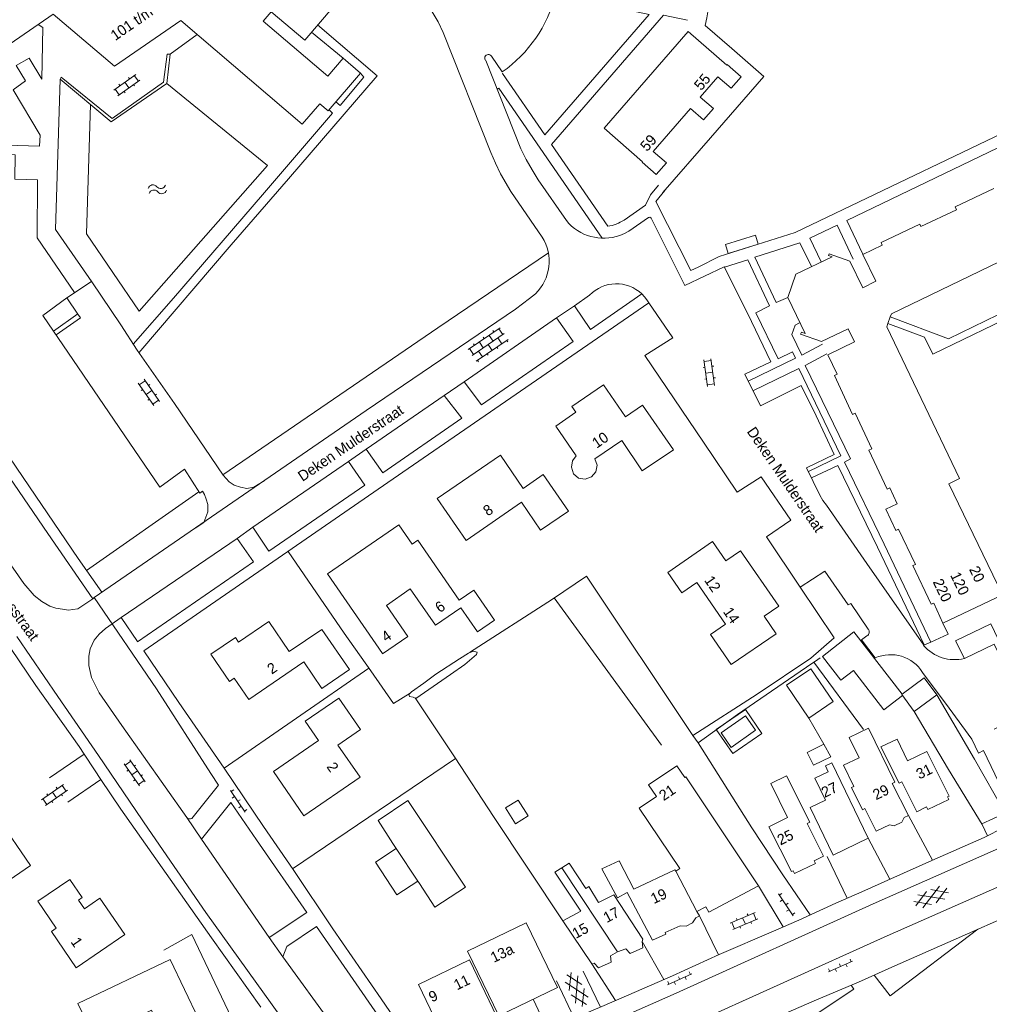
# Model space of a CAD drawing. Header units: metres. Extents: x 195864 to 198202, y 543264 to 544906.
# Tile 33 of 79: x 196780 to 196945, y 543649 to 543817. Entities that reach past the tile are written whole.
import ezdxf

# ---------------------------------------------------------------- set-up
doc = ezdxf.new("R2010")
doc.units = ezdxf.units.M
doc.header["$MEASUREMENT"] = 0
for name, color, linetype, lineweight in [('Level 11', 7, 'Continuous', 0), ('Level 12', 7, 'Continuous', 0), ('Level 19', 7, 'Continuous', 0), ('Level 27', 7, 'Continuous', 0), ('Level 28', 7, 'Continuous', 0), ('Level 29', 7, 'Continuous', 0), ('Level 32', 7, 'Continuous', 0), ('Level 34', 7, 'Continuous', 0), ('Level 41', 7, 'Continuous', 0), ('Level 43', 7, 'Continuous', 0)]:
    doc.layers.add(name, color=color, linetype=linetype, lineweight=lineweight)
doc.styles.add('Style-CHAR_FAST_FONT', font='CHAR_FAST_FONT.shx')

# ---------------------------------------------------------------- blocks, each defined once
blk = doc.blocks.new('OV2')
at = {"layer": 'Level 41', "color": 7, "linetype": 'Continuous', "lineweight": 0}
for p, q in [((0.3, -2.31), (0.3, 2.29)), ((0.3, 1.99), (1.5, 1.99)), ((1.5, -2.31), (1.5, 2.29)), ((0, 0.99), (0.3, 0.99)), ((1.8, 0.99), (1.5, 0.99)), ((0, -1.01), (0.3, -1.01)), ((0.3, -0.01), (1.5, -0.01)), ((1.8, -1.01), (1.5, -1.01)), ((0.3, -2.01), (1.5, -2.01))]:
    blk.add_line(p, q, dxfattribs=at)
blk = doc.blocks.new('GVTP6')
at = {"layer": 'Level 41', "color": 7, "linetype": 'Continuous', "lineweight": 0}
for p, q in [((0, -0.4), (2.6, 1.2)), ((0, 0.4), (2.6, -1.2)), ((1, -1.2), (5, 1.2)), ((1, 1.2), (5, -1.2)), ((3.4, 1.2), (6, -0.4)), ((3.4, -1.2), (6, 0.4))]:
    blk.add_line(p, q, dxfattribs=at)
blk = doc.blocks.new('OVTP6')
at = {"layer": 'Level 41', "color": 7, "linetype": 'Continuous', "lineweight": 0}
for p, q in [((0, 0), (4.5, 0)), ((0.25, 0), (0.25, 0.5)), ((1.25, 0), (1.25, -0.5)), ((2.25, 0), (2.25, 0.5)), ((4.25, 0), (4.25, 0.5)), ((3.25, 0), (3.25, -0.5))]:
    blk.add_line(p, q, dxfattribs=at)
blk = doc.blocks.new('OVTP4')
at = {"layer": 'Level 41', "color": 7, "linetype": 'Continuous', "lineweight": 0}
for p, q in [((0, 1.2), (6.6, 1.2)), ((0.3, 1.2), (0.3, 0)), ((1.3, 1.5), (1.3, 1.2)), ((1.3, 0), (1.3, -1.2)), ((2.3, 1.2), (2.3, 0)), ((3.3, 1.5), (3.3, 1.2)), ((4.3, 1.2), (4.3, 0)), ((5.3, 1.5), (5.3, 1.2)), ((5.3, 0), (5.3, -1.2)), ((6.3, 1.2), (6.3, 0)), ((0, 0), (6.6, 0)), ((0, -1.2), (6.6, -1.2)), ((0.3, -1.2), (0.3, -1.5)), ((2.3, -1.2), (2.3, -1.5)), ((3.3, 0), (3.3, -1.2)), ((4.3, -1.2), (4.3, -1.5)), ((6.3, -1.2), (6.3, -1.5))]:
    blk.add_line(p, q, dxfattribs=at)
blk = doc.blocks.new('WA_11')
at = {"layer": 'Level 43', "color": 7, "linetype": 'Continuous', "lineweight": 0, "extrusion": (0, 0, -1)}
for centre in [(-0.75, 0.05), (-0.75, -0.85)]:
    blk.add_arc(centre, 0.85, 28.0724, 151.9275, dxfattribs=at)
at = {"layer": 'Level 43', "color": 7, "linetype": 'Continuous', "lineweight": 0}
for centre in [(2.25, 0.85), (2.25, -0.05)]:
    blk.add_arc(centre, 0.85, 208.0725, 331.9276, dxfattribs=at)

msp = doc.modelspace()

# ---------------------------------------------------------------- linework, layer by layer
at = {"layer": 'Level 11', "color": 7, "linetype": 'Continuous', "lineweight": 13}
for p, q in [((196879.3, 543798.58), (196893.59, 543815.03)), ((196885.77, 543792.79), (196888.17, 543790.7)), ((196781.67, 543673.09), (196775.83, 543681.55)), ((196843.91, 543675.96), (196847.57, 543670.39)), ((196872.07, 543672.66), (196881.59, 543658.39)), ((196895.09, 543665.23), (196891.48, 543672.08))]:
    msp.add_line(p, q, dxfattribs=at)
at = {"layer": 'Level 11', "color": 7, "linetype": 'Continuous', "lineweight": 13, "flags": 128}
for points in [[(196837.82, 543807.97), (196832.35, 543801.55), (196830.93, 543802.75), (196827.92, 543799.29), (196807.22, 543816.91), (196795.96, 543809.12), (196785.52, 543817.97), (196757.81, 543798.9), (196749.68, 543810.87), (196752.58, 543812.87), (196751.93, 543813.81), (196776.64, 543830.82), (196775.96, 543831.8), (196788.34, 543840.32), (196786.47, 543843.03), (196798.15, 543851.07), (196819.22, 543833), (196812.83, 543825.58), (196816.26, 543822.66), (196815.47, 543821.73)], [(196816.97, 543823.26), (196824.3, 543831.89), (196835.68, 543822.21), (196828.33, 543813.57)], [(196821.27, 543816.8), (196822.64, 543818.41), (196828.33, 543813.57)], [(196821.27, 543816.8), (196832.27, 543807.43), (196834.87, 543810.49), (196837.82, 543807.97)], [(196893.59, 543815.03), (196900.16, 543809.33), (196900.23, 543809.41), (196902.61, 543807.34), (196900.9, 543805.37), (196898.64, 543807.34), (196895.65, 543803.89), (196897.91, 543801.92), (196896.23, 543799.99), (196893.97, 543801.96), (196887.61, 543794.64), (196889.88, 543792.67), (196888.17, 543790.7)], [(196879.3, 543798.58), (196885.84, 543792.87), (196885.77, 543792.79)], [(196966.6, 543785.51), (196928.18, 543766.99), (196927.99, 543766.46), (196927.59, 543765.32), (196927.39, 543764.74), (196939.79, 543738.93), (196937.98, 543738.06), (196947.08, 543719.13), (196936.95, 543714.32), (196935.43, 543717.74), (196934.97, 543717.53), (196931.82, 543724.11), (196932.27, 543724.33), (196929.39, 543730.33), (196928.94, 543730.11), (196927.22, 543733.71), (196929.17, 543734.62), (196927.9, 543737.35), (196927.45, 543737.14), (196924.37, 543743.78), (196924.83, 543743.99), (196922.01, 543750.08), (196921.55, 543749.87), (196918.48, 543756.5), (196918.93, 543756.72), (196917.36, 543760.02), (196921.9, 543762.19), (196920.83, 543764.44), (196916.27, 543762.27), (196912.71, 543763.51), (196912.86, 543763.83), (196913.49, 543763.61), (196910.54, 543769.74), (196911.94, 543773.76), (196918.09, 543776.68), (196917.47, 543776.9), (196917.57, 543777.2), (196921.1, 543775.95), (196923.3, 543771.43), (196925.54, 543772.52), (196923.34, 543777.06), (196926.64, 543778.66), (196926.42, 543779.11), (196933, 543782.27), (196933.22, 543781.82), (196939.25, 543784.71), (196939.04, 543785.17), (196945.63, 543788.33)], [(196891.11, 543743.81), (196885.79, 543740.28), (196882.28, 543745.41), (196877.72, 543742.28), (196878.09, 543741.2), (196877.87, 543740.09), (196877.14, 543739.23), (196876.07, 543738.83), (196874.95, 543739.03), (196874.09, 543739.76), (196873.72, 543740.85), (196873.93, 543741.97), (196874.51, 543742.78), (196871.08, 543747.86), (196874.5, 543750.22), (196873.82, 543751.2), (196879.19, 543754.9), (196882.93, 543749.45), (196885.83, 543751.44), (196891.11, 543743.81)], [(196873.2, 543733.39), (196868.93, 543739.61), (196865.51, 543737.27), (196861.63, 543742.92), (196850.89, 543735.55), (196855.82, 543728.41), (196865.23, 543734.89), (196868.49, 543730.15), (196873.2, 543733.39)], [(196841.56, 543709.08), (196845.9, 543712.07), (196842.24, 543717.3), (196846.3, 543720.14), (196850.6, 543713.99), (196854.89, 543716.94), (196857.73, 543712.82), (196860.63, 543714.81), (196857.1, 543719.93), (196854.61, 543718.22), (196847.59, 543728.44), (196846.6, 543727.76), (196844.35, 543731.04), (196832.23, 543722.71), (196841.56, 543709.15)], [(196895.08, 543721.22), (196892.52, 543719.47), (196890.12, 543722.97), (196897.72, 543728.2), (196899.98, 543724.92)], [(196895.08, 543721.22), (196899.95, 543714.17), (196897.39, 543712.4), (196900.94, 543707.29), (196908.56, 543712.52), (196906.52, 543715.49), (196909.03, 543717.21), (196902.51, 543726.66), (196899.98, 543724.92)], [(196835.93, 543706.41), (196831.24, 543713.26), (196825.7, 543709.48), (196822.21, 543714.58), (196817.08, 543711.08), (196816.53, 543711.89), (196812.34, 543709.03), (196815.54, 543704.38), (196816.35, 543704.93), (196818.8, 543701.34), (196828.16, 543707.75), (196831.26, 543703.22), (196835.93, 543706.41)], [(196935.91, 543702.14), (196932.05, 543699.31), (196929.94, 543702.2), (196930.01, 543702.25), (196933.79, 543705.04), (196935.91, 543702.14)], [(196837.83, 543696.21), (196834.13, 543701.57), (196828.42, 543697.62), (196830.67, 543694.37), (196822.99, 543689.06), (196828.2, 543681.52), (196837.77, 543688.08), (196833.99, 543693.57), (196837.83, 543696.21)], [(196905.08, 543696.08), (196903.36, 543698.56), (196899.19, 543695.67), (196900.9, 543693.17), (196905.08, 543696.08)], [(196928.32, 543687.02), (196928.79, 543687.25), (196924.3, 543696.47), (196921.02, 543694.88), (196922.71, 543691.41)], [(196917.87, 543691.56), (196916.71, 543693.71), (196913.83, 543692.3), (196914.92, 543690.15), (196917.87, 543691.56)], [(196938.04, 543684.88), (196937.73, 543684.74), (196937.95, 543684.28), (196934.4, 543682.58), (196934.18, 543683.03), (196932.5, 543682.23), (196929.95, 543687.31), (196929.49, 543687.08), (196926.39, 543693.25), (196929.14, 543694.58), (196930.92, 543690.88), (196934.2, 543692.46), (196938.04, 543684.88)], [(196924.26, 543677.72), (196918.27, 543674.85), (196914.35, 543682.92), (196916.97, 543684.2), (196915.17, 543687.92), (196917.45, 543689.03), (196916.97, 543690.02), (196918.07, 543690.55), (196924.26, 543677.72)], [(196922.71, 543691.41), (196920.04, 543690.13), (196921.82, 543686.54), (196921.37, 543686.32), (196923.24, 543682.56), (196923.69, 543682.78), (196925.6, 543678.93), (196927.84, 543680), (196928.64, 543679.83), (196929.99, 543680.47), (196930.38, 543681.21), (196931.07, 543681.56), (196928.32, 543687.02)], [(196895.09, 543665.23), (196896.61, 543666.01), (196897.14, 543665.1), (196905.59, 543669.61), (196893.17, 543688.18), (196893.03, 543688.07), (196891.66, 543690.05), (196886.85, 543686.79), (196888.19, 543684.79), (196885.24, 543682.81), (196892.16, 543672.54), (196891.48, 543672.08)], [(196916.65, 543674.63), (196915.02, 543673.87), (196915.24, 543673.42), (196911.68, 543671.73), (196911.46, 543672.18), (196911.16, 543672.03), (196907.3, 543679.66), (196910.48, 543681.21), (196907.64, 543687.02), (196910.33, 543688.34), (196914.3, 543680.44), (196913.84, 543680.21), (196916.65, 543674.63)], [(196843.91, 543675.96), (196843.34, 543676.83), (196840.82, 543680.74), (196845.89, 543684.13), (196855.68, 543669.36), (196850.45, 543665.95), (196847.85, 543669.99), (196847.57, 543670.39)], [(196847.57, 543670.39), (196844.02, 543668.07), (196840.37, 543673.64), (196843.91, 543675.96)], [(196872.07, 543672.66), (196873.32, 543673.47), (196876.15, 543669.16), (196876.7, 543669.52), (196878.31, 543666.74), (196880.93, 543668.09), (196885.88, 543660.52), (196885.76, 543660.11), (196885.89, 543659.04), (196883.72, 543658.07), (196883, 543658.88), (196881.59, 543658.39)], [(196891.48, 543672.08), (196891.32, 543672.32), (196884.36, 543669.02), (196881.83, 543673.88), (196878.92, 543672.52), (196881.54, 543667.56), (196883.23, 543668.45), (196887.5, 543660.33), (196889.8, 543661.35), (196889.67, 543661.65), (196892.25, 543662.8), (196893.23, 543662.73), (196894.36, 543663.32), (196894.88, 543664.18), (196895.51, 543664.5), (196895.09, 543665.23)], [(196758.93, 543670.11), (196764.84, 543661.52), (196781.67, 543673.09)], [(196881.59, 543658.39), (196880.36, 543657.7), (196880.49, 543656.62), (196878.31, 543655.65), (196877.6, 543656.46), (196877.2, 543656.3), (196872.27, 543663.62), (196875.34, 543665.29), (196870.92, 543671.91), (196871.82, 543672.49), (196872.07, 543672.66)], [(196797.7, 543661.31), (196793.47, 543667.48), (196790.85, 543665.68), (196789.83, 543667.17), (196790.47, 543667.6), (196788.37, 543670.7), (196782.93, 543667), (196786.05, 543662.42), (196785.21, 543661.84), (196789.44, 543655.66), (196797.7, 543661.31)], [(196871.35, 543652.31), (196866.03, 543663.3), (196856.05, 543658.49), (196861.35, 543647.47), (196871.35, 543652.31)], [(196789.74, 543649.57), (196792.47, 543643.8), (196802.25, 543648.44), (196806.77, 543638.9), (196812.72, 543641.76), (196805.43, 543657.06), (196789.74, 543649.57)], [(196861.05, 543647.33), (196856.38, 543657), (196847.71, 543652.81), (196852.33, 543643.09), (196861.05, 543647.33)]]:
    msp.add_lwpolyline(points, dxfattribs=at)
at = {"layer": 'Level 12', "color": 7, "linetype": 'Continuous', "lineweight": 13, "flags": 128}
for points in [[(196930.01, 543702.25), (196921.79, 543712.87), (196916.45, 543708.63), (196919.58, 543704.61), (196921.71, 543706.26), (196926.92, 543699.56), (196930.07, 543702.02)], [(196918.29, 543700.96), (196914.48, 543706.56), (196910.35, 543703.75), (196914.16, 543698.15), (196918.29, 543700.96)], [(196906.14, 543695.53), (196903.36, 543699.6), (196898.38, 543696.22), (196901.19, 543692.15), (196906.14, 543695.53)], [(196866.36, 543681.52), (196864.67, 543684.21), (196862.52, 543682.86), (196864.2, 543680.17), (196866.36, 543681.52)]]:
    msp.add_lwpolyline(points, dxfattribs=at)
at = {"layer": 'Level 19', "color": 7, "linetype": 'Continuous', "lineweight": 0, "flags": 128}
msp.add_lwpolyline([(196804.89, 543806.2), (196822.02, 543792.24), (196800.14, 543767.44), (196791.17, 543780.57), (196791.88, 543802.6)], dxfattribs=at)
at = {"layer": 'Level 27', "color": 7, "linetype": 'Continuous', "lineweight": 0}
msp.add_line((196791.2, 543723.31), (196810.33, 543736.66), dxfattribs=at)
at = {"layer": 'Level 28', "color": 7, "linetype": 'Continuous', "lineweight": 0}
for p, q in [((196870.81, 543718.61), (196889.06, 543693.54)), ((196915.01, 543707.69), (196923.41, 543696.21)), ((196814.62, 543689.61), (196839.24, 543706.68)), ((196914.16, 543698.15), (196916.71, 543693.71)), ((196826.27, 543672.52), (196853.99, 543691.31)), ((196943.58, 543680.14), (196947.56, 543682)), ((196931.07, 543681.56), (196935.16, 543673.97)), ((196924.26, 543677.72), (196927.92, 543670.73)), ((196917.26, 543674.6), (196920.65, 543667.51)), ((196885.76, 543660.11), (196889.43, 543653.64)), ((196877.2, 543656.3), (196881.25, 543650.07)), ((196867.24, 543650.32), (196869.67, 543645.03))]:
    msp.add_line(p, q, dxfattribs=at)
at = {"layer": 'Level 28', "color": 7, "linetype": 'Continuous', "lineweight": 0, "flags": 128}
for points in [[(196825.54, 543726.54), (196835.03, 543712.6), (196839.56, 543706.23), (196843.42, 543700.66), (196846.26, 543702.41)], [(196856.4, 543709.32), (196870.52, 543718.41), (196876.31, 543722.32), (196894.4, 543695.19), (196895.29, 543693.94), (196901.99, 543698.79), (196914.65, 543707.44), (196915.28, 543707.86), (196916.08, 543708.41)], [(196894.4, 543695.19), (196905.35, 543702.23), (196914.5, 543708.34), (196918.47, 543711.83), (196912.64, 543720.46)], [(196857.7, 543709.41), (196857.05, 543709.54), (196856.18, 543709.24), (196854.65, 543708.27), (196850.66, 543705.64), (196848.61, 543704.09), (196846.5, 543702.65), (196846.05, 543702.2), (196846.15, 543701.83), (196846.77, 543701.72), (196847.27, 543701.52), (196853.17, 543705.6), (196855.6, 543707.29), (196857.55, 543709.01), (196857.7, 543709.41)], [(196935.91, 543702.14), (196942.33, 543691.16), (196947.5, 543682.11), (196948.53, 543680.06)], [(196847.11, 543701.59), (196853.92, 543691.42), (196860.48, 543681.39), (196872.27, 543663.62)], [(196932.05, 543699.31), (196937.92, 543689.42), (196943.62, 543680.07), (196944.57, 543678.12)], [(196895.29, 543693.94), (196904.45, 543679.5), (196909.72, 543671.47)], [(196847.57, 543670.39), (196844.02, 543668.07), (196840.37, 543673.64), (196843.91, 543675.96), (196847.57, 543670.39)], [(196804.33, 543658.67), (196809.12, 543661.31), (196816.45, 543645.96)]]:
    msp.add_lwpolyline(points, dxfattribs=at)
at = {"layer": 'Level 29', "color": 7, "linetype": 'Continuous', "lineweight": 0}
for p, q in [((196805.42, 543811.19), (196810.03, 543814.52)), ((196829.5, 543814.95), (196834.87, 543810.49)), ((196860.12, 543810.84), (196861.95, 543808.15)), ((196787.85, 543769.72), (196792.02, 543772.49)), ((196877, 543764.34), (196885.72, 543770.36)), ((196871.21, 543766.27), (196874.24, 543768.36)), ((196785.58, 543764.02), (196789.71, 543766.96)), ((196786.01, 543763.4), (196790.18, 543766.27)), ((196858.42, 543751.5), (196874.01, 543762.27)), ((196852.06, 543753.08), (196855.45, 543755.41)), ((196838.81, 543743.95), (196835.76, 543741.85)), ((196838.81, 543743.95), (196841.6, 543739.89)), ((196835.76, 543741.85), (196838.55, 543737.8)), ((196822.21, 543726.55), (196838.55, 543737.8)), ((196816.85, 543728.75), (196819.49, 543730.65)), ((196792.49, 543718.68), (196808.82, 543729.9)), ((196797.09, 543715.29), (196816.85, 543728.75)), ((196816.85, 543728.75), (196819.6, 543724.75)), ((196799.85, 543711.17), (196819.6, 543724.75)), ((196792.26, 543718.48), (196789.69, 543716.74)), ((196792.26, 543718.48), (196792.49, 543718.68)), ((196792.49, 543718.68), (196803.09, 543703.14)), ((196797.09, 543715.29), (196799.87, 543711.19)), ((196784.89, 543687.99), (196790.78, 543692.02)), ((196793.63, 543687.71), (196788.04, 543683.85)), ((196813.68, 543686.75), (196809.11, 543681.09)), ((196810.77, 543677.57), (196815.73, 543683.79)), ((196808.28, 543681.22), (196810.77, 543677.57)), ((196822.3, 543660.79), (196810.77, 543677.57)), ((196909.72, 543671.47), (196914.37, 543664.66)), ((196905.59, 543669.61), (196909.76, 543662.6)), ((196947.15, 543669.76), (196926.95, 543660.85)), ((196828.68, 543665.07), (196822.3, 543660.79)), ((196895.51, 543664.5), (196898.76, 543657.88)), ((196822.3, 543660.79), (196824.6, 543657.5)), ((196834.4, 543644.06), (196824.6, 543657.5)), ((196875.73, 543655.1), (196878.67, 543648.95)), ((196871.19, 543653.42), (196874.22, 543647.07))]:
    msp.add_line(p, q, dxfattribs=at)
at = {"layer": 'Level 29', "color": 7, "linetype": 'Continuous', "lineweight": 0, "flags": 128}
for points in [[(196889.28, 543787.61), (196897.37, 543796.94), (196906.47, 543807.4), (196901.01, 543812.16), (196896.49, 543816.08), (196896.75, 543817.38), (196896.93, 543818.4), (196902.11, 543821.96), (196907.86, 543825.92), (196896.71, 543842.17)], [(196868.76, 543780.05), (196863.42, 543787.83), (196861.66, 543790.82), (196860.78, 543792.6), (196859.99, 543794.43), (196851.91, 543814.85), (196851.05, 543816.67), (196850.01, 543818.39), (196842.96, 543828.67)], [(196871.07, 543821.33), (196886.97, 543817.94), (196869.18, 543797.47), (196861.99, 543807.92), (196862.06, 543807.97)], [(196893.51, 543816.95), (196889.41, 543817.82), (196870.32, 543795.82), (196879.92, 543781.9)], [(196782.99, 543816.23), (196783.76, 543815.74), (196783.57, 543806.95), (196781.44, 543810.5), (196779.2, 543809.24), (196780.79, 543806.67), (196778.71, 543805.13), (196783.28, 543797.39), (196783.2, 543795.54), (196756.68, 543796.32), (196751.98, 543803.26), (196753.95, 543804.58)], [(196800.12, 543760.34), (196815.79, 543778.71), (196825.58, 543789.96), (196840.69, 543807.51), (196830.52, 543816.15)], [(196728.3, 543811.88), (196734.37, 543803.06), (196742.6, 543790.99), (196752.84, 543776.13), (196767.1, 543755.31), (196775.51, 543742.82), (196784.63, 543729.57), (196792.26, 543718.48)], [(196786.69, 543806.92), (196786.89, 543807.25), (196795.57, 543800.22), (196804.31, 543806.4), (196804.94, 543811.21), (196805.42, 543811.19), (196804.89, 543806.2), (196795.38, 543799.69), (196786.69, 543806.92)], [(196859.13, 543810.09), (196865.14, 543795.06), (196866.04, 543793.23), (196867.02, 543791.5), (196868.08, 543789.81), (196872.88, 543782.84)], [(196833.65, 543803.08), (196834.38, 543802.47), (196838.39, 543807.25), (196837.82, 543807.97)], [(196721.64, 543807.3), (196722.4, 543805.87), (196735.38, 543786.84), (196748.05, 543768.45), (196758.8, 543752.92), (196768.08, 543739.32), (196776.44, 543726.88), (196780.55, 543721.06), (196782.28, 543719.03), (196783.6, 543718), (196784.93, 543717.24), (196785.96, 543716.9)], [(196821.44, 543738.57), (196819.69, 543737.47), (196818.46, 543737.25), (196817.38, 543737.46), (196816.33, 543737.82), (196815.45, 543738.38), (196814.43, 543739.49), (196806.17, 543751.71), (196799.81, 543760.78), (196797.02, 543765.12), (196792.07, 543772.43), (196785.91, 543781.32), (196786.69, 543806.92)], [(196861.1, 543805.23), (196861.37, 543805.41), (196878.97, 543779.85)], [(196894.06, 543774.33), (196895.29, 543774.94), (196898.9, 543776.73), (196911.79, 543780.82), (196956.58, 543802.29), (196962.02, 543801.37), (196964.27, 543802.75)], [(196799.14, 543761.82), (196805.99, 543769.67), (196821.17, 543787.25), (196833.05, 543801.12), (196832.47, 543801.69)], [(196927.99, 543766.46), (196937.93, 543762.75), (196954.71, 543770.89), (196956.44, 543773.91), (196964.81, 543777.97), (196968.66, 543786.84), (196962.39, 543799.27), (196956.8, 543800.27), (196920.58, 543782.86), (196923.35, 543777.11)], [(196789.17, 543770.59), (196782.8, 543779.93), (196782.86, 543789.81), (196778.98, 543789.9), (196779.02, 543794.03), (196755.25, 543794.67), (196746.33, 543788.72), (196749.75, 543783.96), (196757.9, 543772.07), (196764.37, 543762.58), (196772.95, 543749.99), (196780.42, 543739.09), (196789.79, 543725.34), (196793.79, 543719.57)], [(196882.7, 543782.95), (196886.31, 543785.48), (196887.18, 543787.21), (196888.54, 543788.86)], [(196894.06, 543774.33), (196888.12, 543786.13), (196889.65, 543787.99)], [(196881.98, 543780.33), (196882.77, 543780.65), (196883.52, 543781.06), (196886.85, 543783.39), (196887.07, 543783.43), (196887.27, 543783.29), (196893.03, 543771.81)], [(196921.68, 543776.28), (196918.93, 543782.05), (196914.3, 543779.87), (196916.24, 543775.84)], [(196905.5, 543778.82), (196905.04, 543780.35), (196899.95, 543778.8), (196900.43, 543777.24), (196905.5, 543778.82)], [(196914.58, 543775.05), (196912.62, 543779.05), (196904.95, 543776.61), (196908.58, 543768.89), (196910.54, 543769.74)], [(196814.37, 543739.59), (196850.96, 543764.6), (196869.8, 543777.36)], [(196893.03, 543771.81), (196899.73, 543774.99), (196899.77, 543774.91), (196903.75, 543776.19), (196907.46, 543768.34), (196905.13, 543767.16), (196908.89, 543759.33), (196911.34, 543760.5), (196911.84, 543759.41), (196903.78, 543755.54)], [(196899.77, 543774.91), (196904.35, 543765.65), (196907.69, 543758.83), (196903.23, 543756.71), (196905.89, 543751.34), (196912.85, 543754.78), (196915.38, 543749.64), (196918.47, 543743.04), (196913.76, 543740.76), (196916, 543736.09), (196916.53, 543735.22), (196917.13, 543734.4), (196924, 543724.5), (196933.72, 543710.58), (196933.73, 543710.55)], [(196807.86, 543740.52), (196803.68, 543737.47), (196783.77, 543766.68), (196787.85, 543769.72), (196789.72, 543766.94), (196790.18, 543766.27)], [(196864.22, 543767.79), (196866.6, 543769.57), (196867.11, 543769.96), (196867.59, 543770.38)], [(196877, 543764.34), (196874.24, 543768.36), (196876.82, 543770.14)], [(196885.72, 543770.36), (196886.18, 543769.88), (196886.58, 543769.35), (196886.91, 543768.87), (196890.96, 543762.92), (196886.23, 543759.86), (196896.18, 543745.12), (196901.91, 543736.63), (196906.04, 543739.21), (196911.06, 543731.83), (196906.92, 543728.99), (196912.64, 543720.46), (196916.84, 543723.18), (196920.82, 543717.46), (196921.26, 543717.66), (196924.26, 543713.3)], [(196927.59, 543765.32), (196933.82, 543762.98), (196935.26, 543760.1), (196955.89, 543770.11), (196971.28, 543738.32), (196950.84, 543728.35), (196947.98, 543719.59), (196947.08, 543719.13)], [(196800.97, 543709.59), (196842.5, 543738.24), (196886.91, 543768.87)], [(196808.82, 543729.9), (196838.8, 543750.5), (196864.22, 543767.79)], [(196874.01, 543762.27), (196871.21, 543766.27), (196855.45, 543755.41), (196858.42, 543751.5)], [(196916.47, 543761.79), (196912.96, 543759.95), (196911.26, 543763.46), (196911.81, 543765.05), (196912.56, 543765.42)], [(196934.92, 543711.09), (196926.93, 543727.77), (196920.22, 543741.74), (196921.22, 543742.27), (196913.52, 543758.21), (196917.2, 543760.18)], [(196904.59, 543753.89), (196912.44, 543757.66), (196919.56, 543742.82), (196914.05, 543740.14)], [(196855.1, 543749.21), (196852.06, 543753.08), (196851.15, 543752.45), (196838.81, 543743.95)], [(196841.6, 543739.89), (196841.63, 543739.91), (196855.1, 543749.21)], [(196807.86, 543740.52), (196810.47, 543736.44), (196810.94, 543736.77), (196811.27, 543736.25), (196811.58, 543735.45), (196811.82, 543734.53), (196811.82, 543733.25), (196811.17, 543731.47), (196809.68, 543730.49)], [(196835.76, 543741.85), (196819.49, 543730.65), (196822.21, 543726.55)], [(196914.61, 543739.05), (196919.08, 543741.16), (196925.81, 543727.27), (196933.78, 543710.64), (196933.72, 543710.58)], [(196790.78, 543692.02), (196789.92, 543693.34), (196782.58, 543703.7), (196769.83, 543722.45), (196767.97, 543725.18)], [(196785.96, 543716.9), (196787.12, 543716.7), (196788.12, 543716.53), (196788.89, 543716.62), (196789.69, 543716.74)], [(196808.28, 543681.22), (196797.18, 543696.91), (196793.35, 543702.48), (196792.06, 543705.06), (196791.57, 543707.09), (196791.6, 543708.69), (196791.83, 543709.94), (196792.51, 543711.41), (196793.34, 543712.43), (196794.42, 543713.4), (196797.09, 543715.29)], [(196933.64, 543710.51), (196933.73, 543710.55), (196934.92, 543711.09), (196937.83, 543712.42), (196936.95, 543714.32)], [(196951.26, 543707.67), (196948.82, 543706.5), (196945.09, 543714.21), (196939.1, 543711.33), (196940.62, 543708.3), (196945.7, 543710.77), (196951.43, 543699.04), (196945.66, 543696.28)], [(196779.33, 543712.06), (196786.3, 543701.85), (196793.24, 543691.78), (196801.73, 543679.24), (196811.48, 543665.07), (196829.9, 543639.48)], [(196925.42, 543708.4), (196923.08, 543711.46), (196924.03, 543712.15)], [(196800.97, 543709.59), (196806.93, 543700.8), (196814.62, 543689.62), (196821.29, 543679.72), (196826.36, 543672.39), (196833.11, 543662.27), (196841.32, 543650.38), (196850.71, 543636.69)], [(196933.5, 543705.93), (196938.01, 543699.85), (196941.85, 543694.55), (196943.03, 543692.2), (196943.86, 543692.67), (196949.65, 543680.56), (196947.32, 543679.52)], [(196803.09, 543703.14), (196812.34, 543688.7), (196813.68, 543686.75)], [(196925.1, 543666.56), (196954.27, 543679.43), (197000, 543699.65)], [(196793.63, 543687.71), (196792.53, 543689.35), (196790.78, 543692.02)], [(196820.87, 543648.94), (196812.45, 543660.78), (196797.03, 543682.66), (196793.63, 543687.71)], [(196815.73, 543683.79), (196820.1, 543677.44), (196828.68, 543665.07)], [(196842.44, 543633.12), (196853.58, 543637.93), (196859.57, 543640.51), (196867.86, 543644.2), (196873.37, 543646.71), (196878.88, 543649.04), (196884.82, 543651.61), (196890.93, 543654.29), (196898.89, 543657.94), (196908.11, 543661.88), (196912.42, 543663.76), (196918.73, 543666.67), (196923.14, 543668.6), (196928.08, 543670.81), (196935.07, 543673.93), (196943.98, 543677.82), (196947.32, 543679.52)], [(196848.36, 543632.25), (196891.58, 543651.31), (196925.1, 543666.56)], [(196805.29, 543602.08), (196819.11, 543607.93), (196825.15, 543610.51), (196830.53, 543612.86), (196834.79, 543614.64), (196839.7, 543616.65), (196843.88, 543618.56), (196856.91, 543624.31), (196864.27, 543627.51), (196873.17, 543631.5), (196885.49, 543636.76), (196895.66, 543641.27), (196903.93, 543645.04), (196906.83, 543646.45), (196915.43, 543650.2), (196922.57, 543653.22), (196928.25, 543655.78), (196942.53, 543662.07), (196949.27, 543665)], [(196824.6, 543657.5), (196825.27, 543659.28), (196830.31, 543662.71)], [(196830.31, 543662.71), (196841.26, 543646.83), (196848.67, 543635.81)], [(196925.24, 543654.42), (196927.97, 543650.86), (196942.88, 543662.22)], [(196851.27, 543633.51), (196853.65, 543627.96), (196892.79, 543645.42), (196926.95, 543660.85)], [(196905.92, 543641.45), (196921.8, 543652.02), (196921.35, 543652.71)]]:
    msp.add_lwpolyline(points, dxfattribs=at)
at = {"layer": 'Level 29', "color": 7, "linetype": 'Continuous', "lineweight": 0}
for centre, radius, start, end in [((196848.78, 543826.92), 22.93, 305.0545, 345.8139), ((196859.59, 543810.51), 0.623, 32.4088, 221.8846), ((196879.22, 543788.07), 8.22, 219.496, 289.6116), ((196879.04, 543788.42), 6.58, 277.6417, 303.7412), ((196862.18, 543775.94), 7.76, 314.1992, 31.9536), ((196881.38, 543765.8), 6.3, 46.4259, 136.4058), ((196923.65, 543712.82), 0.775, 299.5512, 37.829), ((196938.97, 543715.23), 7.12, 221.488, 283.3406), ((196928.05, 543702.54), 6.42, 31.868, 114.1359), ((196808.77, 543681.62), 0.63, 219.4377, 302.5172)]:
    msp.add_arc(centre, radius, start, end, dxfattribs=at)

# ---------------------------------------------------------------- block references
at = {"layer": 'Level 41', "color": 7, "linetype": 'Continuous', "lineweight": 0}
for name, p, xscale, yscale, zscale, rotation in [('OV2', (196798.56, 543805.18), 1.000002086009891, 1.000002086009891, 1.000002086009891, 125.5376777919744), ('OVTP4', (196856.83, 543759.89), 0.9999976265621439, 0.9999976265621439, 0.9999976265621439, 34.35466286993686), ('OV2', (196896.3, 543756.86), 0.9999988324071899, 0.9999988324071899, 0.9999988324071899, 7.815454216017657), ('OV2', (196802.56, 543754.11), 1.000000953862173, 1.000000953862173, 1.000000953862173, 214.8426679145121), ('OV2', (196800.13, 543689.34), 0.9999986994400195, 0.9999986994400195, 0.9999986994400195, 214.6242648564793), ('OV2', (196785.24, 543685.82), 0.9999998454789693, 0.9999998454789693, 0.9999998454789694, 304.7981875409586), ('OVTP6', (196815.7, 543685.86), 1.000002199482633, 1.000002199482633, 1.000002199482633, 303.9444000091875), ('OVTP6', (196908.97, 543668.25), 0.9999989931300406, 0.9999989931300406, 0.9999989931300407, 303.6549182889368), ('GVTP6', (196937.75, 543668.81), 0.9999996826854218, 0.9999996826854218, 0.9999996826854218, 201.8067602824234), ('OV2', (196903.44, 543662.78), 0.999998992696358, 0.999998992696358, 0.999998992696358, 113.0514158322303), ('OVTP6', (196917.48, 543654.94), 0.9999999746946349, 0.9999999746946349, 0.9999999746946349, 24.15111639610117), ('GVTP6', (196873.31, 543654.65), 1.000000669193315, 1.000000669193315, 1.000000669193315, 295.7022256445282), ('OVTP6', (196890.1, 543652.76), 1.000000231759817, 1.000000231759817, 1.000000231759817, 24.25202714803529)]:
    msp.add_blockref(name, p, dxfattribs=dict(at, xscale=xscale, yscale=yscale, zscale=zscale, rotation=rotation))
at = {"layer": 'Level 43', "color": 7, "linetype": 'Continuous', "lineweight": 0, "xscale": 1.000000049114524, "yscale": 1.000000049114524, "zscale": 1.000000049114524, "rotation": 10.86987735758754}
msp.add_blockref('WA_11', (196801.77, 543787.9), dxfattribs=at)

# ---------------------------------------------------------------- texts
at = {"layer": 'Level 32', "color": 7, "linetype": 'Continuous', "lineweight": 13, "style": 'Style-CHAR_FAST_FONT'}
for s, rotation, p in [('101 t/m 239', 34.6915, (196796.08, 543813.4)), ('55', 49.8276, (196895.81, 543804.86)), ('59', 47.6339, (196886.58, 543794.5)), ('10', 34.4849, (196878.02, 543744)), ('8', 34.6118, (196859.49, 543732.46)), ('20', 295.6679, (196941.37, 543723.5)), ('12', 304.5321, (196896.26, 543721.62)), ('120', 295.6679, (196938.15, 543722.5)), ('220', 295.6679, (196935.19, 543721.35)), ('6', 34.5321, (196851.32, 543716.01)), ('14', 304.5321, (196899.46, 543716.26)), ('4', 34.6118, (196842.18, 543711.02)), ('2', 34.4052, (196822.73, 543705.55)), ('2', 304.5321, (196831.98, 543689.87)), ('31', 25.7195, (196932.94, 543687.69)), ('27', 25.9757, (196916.83, 543684.56)), ('21', 34.1191, (196889.42, 543684)), ('29', 26.1553, (196925.58, 543684.16)), ('25', 25.9757, (196909.31, 543676.47)), ('19', 25.3353, (196887.75, 543666.48)), ('17', 27.2569, (196879.73, 543663.26)), ('15', 28.487, (196874.48, 543660.55)), ('1', 304.4052, (196788.42, 543660.07)), ('13a', 25.7195, (196860.5, 543656.47)), ('11', 25.7961, (196854.24, 543651.8)), ('9', 25.7195, (196849.98, 543649.74))]:
    msp.add_text(s, height=1.8, rotation=rotation, dxfattribs=at).set_placement(p)
at = {"layer": 'Level 34', "color": 7, "linetype": 'Continuous', "lineweight": 13, "style": 'Style-CHAR_FAST_FONT'}
for s, rotation, p in [('Deken Mulderstraat', 34.1191, (196827.95, 543738.36)), ('Deken Mulderstraat', 304.4052, (196903.51, 543746.94)), ('Deken Vaasstraat', 306.0105, (196770.56, 543726.6))]:
    msp.add_text(s, height=1.8, rotation=rotation, dxfattribs=at).set_placement(p)

doc.saveas('drawing.dxf')
